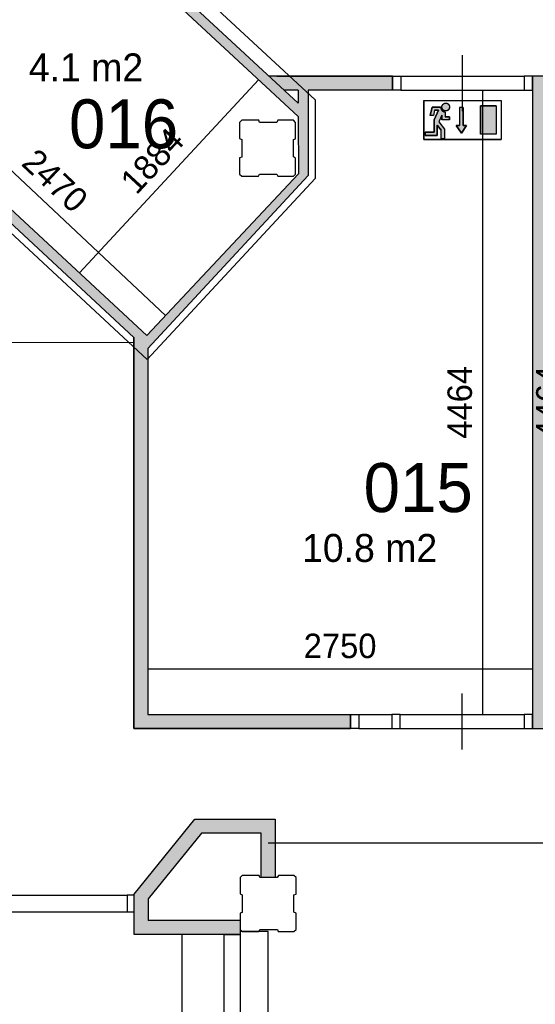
# Model space of a CAD drawing. Extents: x -1826 to 147704, y -44576 to 60962.
# Tile 22 of 75: x 128514 to 132201, y -27786 to -20746. Entities that reach past the tile are written whole.
import ezdxf

# ---------------------------------------------------------------- set-up
doc = ezdxf.new("R2010")
doc.units = 0
doc.header["$MEASUREMENT"] = 0
doc.header["$PDMODE"] = 35
doc.header["$PDSIZE"] = -0.5
doc.layers.get('0').update_dxf_attribs({"linetype": 'CONTINUOUS'})
doc.layers.get('DEFPOINTS').update_dxf_attribs({"linetype": 'CONTINUOUS'})
for name, color, linetype in [('AA$1A---_ARCEER', 252, 'CONTINUOUS'), ('AL21----_BUITENWAND', 252, 'CONTINUOUS'), ('AL22----_BINNENWAND', 252, 'CONTINUOUS'), ('AL31----_BUITENKOZIJN', 252, 'CONTINUOUS'), ('AL32----_BINNENKOZIJN', 252, 'CONTINUOUS'), ('AM$1A---_MAATVOERING', 252, 'CONTINUOUS'), ('Betonpalen', 252, 'CONTINUOUS'), ('Brandweer', 252, 'CONTINUOUS'), ('LAYER01', 252, 'CONTINUOUS'), ('M2', 252, 'CONTINUOUS'), ('OMPARTIMENTERING', 252, 'CONTINUOUS')]:
    doc.layers.add(name, color=color, linetype=linetype)
doc.styles.add('B-01', font='b-gbp')
doc.dimstyles.new('BBA_STAND', dxfattribs={"dimtxt": 175, "dimasz": 1, "dimexe": 1, "dimexo": 0.001, "dimgap": 75, "dimtad": 1, "dimdec": 0, "dimzin": 0, "dimdsep": 46, "dimtxsty": 'B-01', "dimblk": 'NONE', "dimblk1": 'PIJL1', "dimblk2": 'NONE', "dimcen": 1, "dimse1": 1, "dimse2": 1, "dimclrd": 256, "dimclre": 256, "dimclrt": 256, "dimadec": 4, "dimazin": 0, "dimtfac": 1, "dimtdec": 0, "dimtmove": 0, "dimatfit": 2, "dimldrblk": 'PIJL1', "dimfxl": 1, "dimtfillclr": 256, "dimtolj": 1, "dimtzin": 0, "dimarcsym": 0})

# ---------------------------------------------------------------- blocks, each defined once
blk = doc.blocks.new('*D91')
at = {"layer": 'AM$1A---_MAATVOERING', "lineweight": -2, "transparency": 16777216}
blk.add_line((141057.2, -26635.5), (130290.2, -26635.5), dxfattribs=at)
at = {"layer": 'DEFPOINTS', "color": 0, "transparency": 16777216}
for p in [(130290.2, -26635.5), (141057.2, -27504.5), (130290.2, -27591)]:
    blk.add_point(p, dxfattribs=at)
at = {"layer": 'AM$1A---_MAATVOERING', "transparency": 16777216, "insert": (135673.7, -26473), "char_height": 175, "attachment_point": 5, "style": 'B-01'}
blk.add_mtext('\\A1;10767', dxfattribs=at)
blk = doc.blocks.new('_None')
blk = doc.blocks.new('PIJL1')
at = {"color": 1, "linetype": 'ByBlock'}
blk.add_line((0, 82.6), (0, -82.6), dxfattribs=at)
blk.add_solid([(-100, 16.7), (-100, -16.7), (0, 0)], dxfattribs=at)
blk = doc.blocks.new('*D95')
at = {"layer": 'AM$1A---_MAATVOERING', "lineweight": -2, "transparency": 16777216}
blk.add_line((131824.3, -21250.3), (131824.3, -25714), dxfattribs=at)
at = {"layer": 'DEFPOINTS', "color": 0, "transparency": 16777216}
for p in [(131868.3, -21250.3), (131824.3, -25714), (131868.3, -25714)]:
    blk.add_point(p, dxfattribs=at)
at = {"layer": 'AM$1A---_MAATVOERING', "transparency": 16777216, "insert": (131661.8, -23482.1), "char_height": 175, "attachment_point": 5, "rotation": 90, "style": 'B-01'}
blk.add_mtext('\\A1;4464', dxfattribs=at)
blk = doc.blocks.new('*D96')
at = {"layer": 'AM$1A---_MAATVOERING', "lineweight": -2, "transparency": 16777216}
blk.add_line((129430.2, -25387.5), (132180.2, -25387.5), dxfattribs=at)
at = {"layer": 'DEFPOINTS', "color": 0, "transparency": 16777216}
for p in [(132180.2, -25387.5), (129430.2, -25474.5), (132180.2, -25474.5)]:
    blk.add_point(p, dxfattribs=at)
at = {"layer": 'AM$1A---_MAATVOERING', "transparency": 16777216, "insert": (130805.2, -25225), "char_height": 175, "attachment_point": 5, "style": 'B-01'}
blk.add_mtext('\\A1;2750', dxfattribs=at)
blk = doc.blocks.new('*D98')
at = {"layer": 'AM$1A---_MAATVOERING', "lineweight": -2, "transparency": 16777216}
blk.add_line((132458.3, -21250.5), (132458.3, -25714), dxfattribs=at)
at = {"layer": 'DEFPOINTS', "color": 0, "transparency": 16777216}
for p in [(132280.2, -21250.5), (132458.3, -25714), (132468.3, -25714)]:
    blk.add_point(p, dxfattribs=at)
at = {"layer": 'AM$1A---_MAATVOERING', "transparency": 16777216, "insert": (132295.8, -23482.2), "char_height": 175, "attachment_point": 5, "rotation": 90, "style": 'B-01'}
blk.add_mtext('\\A1;4464', dxfattribs=at)
blk = doc.blocks.new('*D99')
at = {"layer": 'AM$1A---_MAATVOERING', "lineweight": -2, "transparency": 16777216}
blk.add_line((128940.7, -22556.5), (130221.9, -21175.3), dxfattribs=at)
at = {"layer": 'DEFPOINTS', "color": 0, "transparency": 16777216}
for p in [(130221.9, -21175.3), (130337.6, -21282.6), (129056.4, -22663.8)]:
    blk.add_point(p, dxfattribs=at)
at = {"layer": 'AM$1A---_MAATVOERING', "transparency": 16777216, "insert": (129462.2, -21755.4), "char_height": 175, "attachment_point": 5, "rotation": 47.14973, "style": 'B-01'}
blk.add_mtext('\\A1;1884', dxfattribs=at)
blk = doc.blocks.new('*D100')
at = {"layer": 'AM$1A---_MAATVOERING', "lineweight": -2, "transparency": 16777216}
blk.add_line((127755.2, -21170.1), (129555.7, -22861.3), dxfattribs=at)
at = {"layer": 'DEFPOINTS', "color": 0, "transparency": 16777216}
for p in [(127624.9, -21308.8), (129555.7, -22861.3), (129425.4, -23000.1)]:
    blk.add_point(p, dxfattribs=at)
at = {"layer": 'AM$1A---_MAATVOERING', "transparency": 16777216, "insert": (128766.7, -21897.3), "char_height": 175, "attachment_point": 5, "rotation": 316.7929, "style": 'B-01'}
blk.add_mtext('\\A1;2470', dxfattribs=at)
blk = doc.blocks.new('*D101')
at = {"layer": 'AM$1A---_MAATVOERING', "lineweight": -2, "transparency": 16777216}
blk.add_line((123871.6, -22778.8), (130704.4, -18051), dxfattribs=at)
at = {"layer": 'DEFPOINTS', "color": 0, "transparency": 16777216}
for p in [(130704.4, -18051), (130790.2, -18174.9), (123957.3, -22902.7)]:
    blk.add_point(p, dxfattribs=at)
at = {"layer": 'AM$1A---_MAATVOERING', "transparency": 16777216, "insert": (127195.5, -20281.3), "char_height": 175, "attachment_point": 5, "rotation": 34.67995, "style": 'B-01'}
blk.add_mtext('\\A1;8309', dxfattribs=at)
blk = doc.blocks.new('*D102')
at = {"layer": 'AM$1A---_MAATVOERING', "lineweight": -2, "transparency": 16777216}
blk.add_line((129330.2, -23055.7), (123971.4, -23065.6), dxfattribs=at)
at = {"layer": 'DEFPOINTS', "color": 0, "transparency": 16777216}
for p in [(129330.2, -23018.5), (123971.4, -23028.3), (123971.4, -23065.6)]:
    blk.add_point(p, dxfattribs=at)
at = {"layer": 'AM$1A---_MAATVOERING', "transparency": 16777216, "insert": (126650.5, -22898.2), "char_height": 175, "attachment_point": 5, "rotation": 0.10561, "style": 'B-01'}
blk.add_mtext('\\A1;5359', dxfattribs=at)

msp = doc.modelspace()

# ---------------------------------------------------------------- hatches: boundary and pattern name
at = {"layer": 'AA$1A---_ARCEER'}
h = msp.add_hatch(color=256, dxfattribs=at)
h.paths.add_polyline_path([(139821.6, -21591.7), (139821.6, -20291.2), (139821.6, -18891.7), (139721.6, -18891.7), (139721.6, -20241.2), (136284.6, -20241.2), (136284.6, -18593.7), (136184.6, -18593.7), (136184.6, -21891.7), (136284.6, -21891.7), (136284.6, -20341.2), (139721.6, -20341.2), (139721.6, -21591.7)])
h.paths.add_polyline_path([(139721.6, -22991.7), (139821.6, -22991.7), (139821.6, -22891.7), (139721.6, -22891.7), (136284.6, -22891.7), (136184.6, -22891.7), (136184.6, -22941.7), (136184.6, -22991.7), (136284.6, -22991.7)])
h.paths.add_polyline_path([(139821.6, -25544.7), (139821.6, -24291.7), (139721.6, -24291.7), (139721.6, -25444.7), (136284.6, -25444.7), (136284.6, -23991.7), (136184.6, -23991.7), (136184.6, -25544.7)])
h.paths.add_polyline_path([(134880.6, -25812.7), (134880.6, -22888.7), (133933.6, -21959.7), (133863.6, -22030.7), (134780.6, -22930.7), (134780.6, -25712.7), (133579.6, -25712.7), (133579.6, -25812.7)])
h.paths.add_polyline_path([(132279.6, -25812.7), (132279.6, -21249.2), (133066.6, -21249.2), (133149.6, -21330.7), (133219.6, -21259.2), (133107.6, -21149.2), (132179.6, -21149.2), (132179.6, -21249.2), (132179.6, -25812.7)])
h = msp.add_hatch(color=256, dxfattribs=at)
h.paths.add_polyline_path([(130505.6, -21437.7), (130505.6, -21342.2), (129170.9, -20104.5), (129130.7, -20147.9), (129123.6, -20155.7)])
h.paths.add_polyline_path([(129329.6, -23017.2), (129421.7, -23002.1), (127608, -21319.4), (127591.6, -21332.2), (127590.8, -21331.1), (127575.7, -21341.5), (127551.4, -21367.7)])
for points in [[(131179.6, -21249.2), (131179.6, -21149.2), (130351.1, -21149.2), (130297.4, -21149.2), (130405.3, -21249.2), (130505.6, -21249.2), (130505.6, -21342.2), (130505.6, -21437.7), (130506.1, -21847.1), (129421.7, -23002.1), (129329.6, -23017.2), (129329.6, -25812.7), (130879.6, -25812.7), (130879.6, -25712.7), (129429.6, -25712.7), (129429.6, -23096.3), (130576.1, -21860.2), (130575.6, -21249.2)], [(130239.6, -26562.7), (130239.6, -26879.6), (130289.6, -26879.7), (130339.6, -26879.7), (130340.1, -26462.2), (129765.7, -26462.2), (129332.6, -26997), (129332.6, -27285.7), (130090.1, -27285.7), (130089.6, -27185.7), (129432.6, -27185.7), (129432.6, -27032.2), (129813.6, -26561.3)]]:
    msp.add_hatch(color=256, dxfattribs=at).paths.add_polyline_path(points)
at = {"layer": 'Brandweer'}
h = msp.add_hatch(color=256, dxfattribs=at)
h.paths.add_polyline_path([(131528.2, -21536), (131528.2, -21597.4), (131551.3, -21597.4), (131551.3, -21528.1), (131511.4, -21476.8), (131532.8, -21429.7), (131532.8, -21463.3), (131588.3, -21463.3), (131588.3, -21440.2), (131555.9, -21440.2), (131555.9, -21407.1), (131553.1, -21406.2), (131550.8, -21405.7), (131548, -21404.8), (131545.5, -21403.7), (131543.2, -21402.6), (131540.8, -21401.1), (131539.5, -21400.2), (131538.3, -21399.4), (131537.2, -21398.4), (131536, -21397.4), (131535.6, -21396.9), (131534, -21395.3), (131532.1, -21393.2), (131532.1, -21393.1), (131530.4, -21390.9), (131529.6, -21389.5), (131528.8, -21388.1), (131528.2, -21387), (131527.6, -21385.8), (131526.7, -21383.4), (131525.9, -21381.1), (131525.2, -21378.6), (131524.8, -21376), (131524.5, -21373.6), (131524.4, -21370.9), (131463.5, -21370.9), (131448.4, -21431), (131472.3, -21431), (131481.5, -21394), (131508.4, -21394), (131477.3, -21462.4), (131477.3, -21551.2), (131412.6, -21551.2), (131412.6, -21574.3), (131500.5, -21574.3), (131500.5, -21500.4)])
h.paths.add_polyline_path([(131553, -21397.6), (131553.2, -21397.6), (131559.1, -21398.6), (131559.2, -21398.6), (131565.8, -21398.1), (131565.9, -21398.1), (131570.1, -21396.9), (131570.3, -21396.8), (131574.5, -21394.8), (131574.7, -21394.7), (131577.4, -21392.9), (131577.5, -21392.8), (131581.8, -21388.7), (131581.8, -21388.7), (131584.7, -21384.5), (131584.9, -21384.2), (131586.4, -21381), (131586.4, -21380.8), (131587.9, -21375.4), (131588, -21375.2), (131588.3, -21371.8), (131588.3, -21371.6), (131588.1, -21367.6), (131588.1, -21367.4), (131586.8, -21361.9), (131586.7, -21361.7), (131584.9, -21357.6), (131584.8, -21357.4), (131582.6, -21354), (131582.4, -21353.8), (131579.5, -21350.6), (131579.4, -21350.5), (131577.4, -21348.8), (131577.2, -21348.7), (131574.7, -21347), (131574.5, -21346.9), (131572.6, -21345.9), (131572.5, -21345.8), (131568.5, -21344.3), (131568.4, -21344.3), (131562.3, -21343.2), (131562.2, -21343.2), (131554.9, -21343.7), (131554.8, -21343.7), (131549.3, -21345.5), (131549.1, -21345.6), (131545.4, -21347.6), (131545.3, -21347.7), (131541.7, -21350.6), (131541.5, -21350.7), (131539.3, -21353.1), (131539.2, -21353.2), (131536.6, -21357), (131536.5, -21357.1), (131534.2, -21362.1), (131534.2, -21362.2), (131533.1, -21366.8), (131532.9, -21369.5), (131532.9, -21369.6), (131533, -21374.1), (131533, -21374.3), (131533.5, -21376.8), (131533.5, -21377), (131534.8, -21381.1), (131534.8, -21381.2), (131536.3, -21384.4), (131536.4, -21384.5), (131539.1, -21388.4), (131542.3, -21391.8), (131542.5, -21391.9), (131545.5, -21394.2), (131545.7, -21394.3), (131548.8, -21396), (131548.9, -21396)])
h = msp.add_hatch(color=256, dxfattribs=at)
h.paths.add_polyline_path([(131810.3, -21565.1), (131810.3, -21361.6), (131921.2, -21361.6), (131921.2, -21565.1)])
h.paths.add_polyline_path([(131686.3, -21373.8), (131658.5, -21373.8), (131658.5, -21503.2), (131635.4, -21503.2), (131672.4, -21558.7), (131709.4, -21503.2), (131686.3, -21503.2)])
at = {"layer": 'OMPARTIMENTERING'}
h = msp.add_hatch(dxfattribs=at)
h.set_pattern_fill('ANSI31', color=256, scale=2000, angle=-90, style=0)
h.set_pattern_definition([(315, (85188.27, 172733.54), (176.7767, 176.7767), [])])
h.paths.add_polyline_path([(117433.2, -10475.5), (117140.8, -10543.4, -0.03024), (117379.2, -11937), (117329.2, -11942.5), (117342.2, -12061.5), (117391.8, -12057, -0.030216), (117445.9, -13468.6), (117745.5, -13475.4, -0.089822), (116890.2, -17666), (115915.2, -17276, 0.006367), (116015.4, -17015.9), (114290.8, -16325.9), (114290.8, -16466), (114290, -16466), (114290, -16939), (114337.8, -16845.6), (114387.3, -16942.3), (114290, -16942.3), (114289.9, -17802.3), (114337.8, -17708.7), (114387.3, -17805.5), (114289.9, -17805.5), (114289.8, -18717), (114337.8, -18623.3), (114387.3, -18720.1), (114289.8, -18720.1), (114289.8, -19555.4), (114337.8, -19461.5), (114387.3, -19558.2), (114289.8, -19558.2), (114289.7, -20818.6), (114503.5, -20818.6), (114503.5, -21118.6), (114289.7, -21118.6), (114289.6, -21200.5), (114997.2, -21200.5), (116505.2, -21200.5), (116565.2, -21200.5), (117524.4, -21200.5), (117584.2, -21200.5), (117679.1, -21268.9), (117679.6, -21268.7), (117698.4, -21325.5), (117984.5, -22189.7), (118003.2, -22246.4), (118279.3, -23080.4), (118279.6, -23080.3), (118298.4, -23137.1), (118298.4, -23137.1), (118595.8, -24036.2), (118614.6, -24093), (118884.9, -24910), (118884.7, -24910.1), (118903.5, -24966.8), (118903.6, -24966.8), (118903.5, -24966.4), (118903.4, -24966.5), (118903.4, -24966.5), (118903.5, -24966.4), (118903.6, -24966.8), (118903.5, -24966.8), (119201.3, -25865.4), (119220.1, -25922.1), (119503.3, -26777), (119524.2, -26840), (119532.9, -26866), (119690.3, -26866), (119690.3, -27001.1), (119696.2, -27016.5), (119738.2, -27000.5), (120204.1, -26819.2), (120185.3, -26771.3), (119909.1, -26878.7), (119807.6, -26617.8), (120329.5, -26414.8), (120431, -26675.7), (120185.3, -26771.3), (120204.1, -26819.2), (120670.2, -26638), (120712.2, -26621.5), (120730.1, -26668.1), (120734.2, -26666.5), (120741.2, -26685), (120816.5, -26655.8, 0.004141), (120824.8, -26677.4), (120842.9, -26717.9), (120895.2, -26694.5), (120894.6, -26693, -0.131052), (120777.7, -25980.9), (120735.2, -25977), (120753.2, -25852.5), (120794.9, -25860.4, -0.114227), (121048, -25281.8), (121014.2, -25256.5), (121093.2, -25159), (121125, -25187.3, -0.014671), (121181.4, -25127.5, -0.131407), (121807.6, -24765.7, -0.06576), (122171.2, -24717.7, -0.0254), (122313.2, -24724.9), (122318.2, -24682.5), (122442.3, -24700.5), (122434.2, -24742.6, -0.109208), (122989.4, -24981.6), (123014.2, -24947), (123113.2, -25025), (123085.3, -25057.3, -0.131256), (123492.4, -25654.4), (123533.7, -25640.3), (123502.2, -25558), (123531, -25547.3), (123567.2, -25639.5), (123618.2, -25619.5), (123589.5, -25544.8), (123589.2, -25545), (123575.2, -25507.5), (123668.2, -25471.5), (124143.2, -25286.5), (124236.2, -25250), (124290.9, -25228.9), (124028.5, -24435.5), (123871.1, -23031.2), (123410.8, -23162.5), (122008.6, -18925.4), (122302.2, -18860.4), (122463.8, -19348.7), (123802.7, -19088.4), (123525.6, -18459.4), (123800.2, -18338.5), (124001.6, -18793.5), (125755.7, -18276.8), (125222.3, -17549.9), (125464.2, -17372.5), (125758.5, -17773.5), (127393, -16870.9), (126711.4, -16273.6), (126909.2, -16048), (127283.3, -16375.8), (127748.1, -15966), (119790.2, -15966), (119790.2, -7566), (128261.2, -7566), (128075.6, -7129.7), (128332.5, -7020.5), (128551.7, -7535.9), (128290.2, -7647.1), (128290.2, -7794.6), (128667.7, -7794.6), (129208.1, -7648.2), (129208.1, -7648.2), (129266, -7632.5), (129972.8, -7441.4), (129972.8, -7417), (129672.8, -7417), (129672.8, -7117), (129936.4, -7117), (129431.8, -5943.8), (129070.7, -6142.2, -0.126272), (129143.9, -6123.4, -1), (129143.9, -6427.4, -0.77577), (129070.7, -6142.2), (128560.3, -6422.7), (128702.8, -6684.3), (128439.3, -6827.7), (128297.4, -6567.1), (128212.4, -6613.8), (128111.4, -6429.8), (128957.7, -5964.7), (127376.1, -4613.5), (127009.2, -4953), (126805.4, -4732.7), (127474.9, -4113.5), (125789.6, -3275.5), (125516.2, -3694), (125265, -3529.9), (125764.6, -2765.3), (123926, -2360.7), (123762.2, -2833), (123478.7, -2734.7), (123778.2, -1871.3), (121895.8, -1924.6), (121851.2, -2422.5), (121552.4, -2395.8), (121633.5, -1486.2), (119820.6, -1994.1), (119898.2, -2488), (119601.8, -2534.5), (119460.5, -1635.4), (117017.7, -2914.3), (117191.5, -3440.2), (116930.8, -3588), (116395.9, -1970.5), (116775, -1845.2), (115203.4, 2901.4), (114824.1, 2775.8), (114569.6, 3544.1), (114570.3, 3544.4), (114551.5, 3601), (114428.5, 3971.3), (114475.8, 3987), (114570.6, 4018.5), (114201.1, 5134), (114148.3, 5134), (114143.3, 5149), (114032.8, 5149), (114024.8, 5134), (113890.8, 5134), (113890.8, 5234), (112890.7, 5234), (112890.7, 5334), (109490.7, 5334), (109490.7, 5234), (108690.7, 5234), (108690.7, 4484), (108710.7, 4484), (108710.7, 4404), (108690.7, 4404), (108690.7, 2674), (108710.7, 2674), (108710.7, 2594), (108690.7, 2594), (108690.7, 864), (108710.7, 864), (108710.7, 784), (108690.7, 784), (108690.7, 119), (108756.8, 119), (108764.8, 134), (108890.8, 134), (108890.8, 2), (108875.8, -3), (108875.8, -128), (108890.8, -136), (108890.8, -266), (108762.8, -266), (108757.8, -251), (108690.7, -251), (108690.7, -915.6), (108710.7, -915.6), (108710.7, -995.6), (108690.7, -995.6), (108690.7, -2725.7), (108710.7, -2725.7), (108710.7, -2805.7), (108690.7, -2805.7), (108690.7, -4535.9), (108710.7, -4535.9), (108710.7, -4615.9), (108690.7, -4615.9), (108690.7, -5281), (108756.8, -5281), (108764.8, -5266), (108890.8, -5266), (108890.8, -5415.5), (112413.3, -5415.5), (112413.3, -5515.5), (113540.7, -5515.5, 0.006443), (113339.9, -5317.2), (114054, -4574.7), (113975.5, -4574.7), (113975.5, -4174.7), (114175.5, -4174.7), (114175.5, -4574.7), (114081.7, -4574.7, -0.078612), (116340.2, -7568.6, -0.123967), (116474.8, -7828.9, -0.058844)])

# ---------------------------------------------------------------- linework, layer by layer
at = {"layer": 'AL21----_BUITENWAND'}
for p, q in [((129676.2, -27916), (129676.2, -27287)), ((129976.2, -27287), (130090.2, -27287)), ((129976.2, -27916), (129976.2, -27287)), ((130290.2, -27266), (130090.2, -27266)), ((130090.2, -27287), (130090.2, -27996)), ((130290.2, -27916), (130290.2, -27266))]:
    msp.add_line(p, q, dxfattribs=at)
at = {"layer": 'AL22----_BINNENWAND'}
for p, q in [((130506.2, -21439), (130506.6, -21848.3)), ((129766.3, -26463.4), (130340.7, -26463.4)), ((130090.2, -27187), (129433.2, -27187)), ((130090.2, -27187), (130090.7, -27287))]:
    msp.add_line(p, q, dxfattribs=at)
for points in [[(129171.2, -20105.5), (130506.2, -21343.5)], [(129124.2, -20157), (130506.2, -21439)], [(131680.3, -21348.5), (131680.3, -21012)], [(131180.2, -21150.5), (130298.2, -21150.5)], [(130351.7, -21150.5), (131180.2, -21150.5)], [(131180.2, -21150.5), (131180.2, -21250.5)], [(131180.2, -21150.5), (131180.2, -21250.5)], [(133220.2, -21260.5), (133108.2, -21150.5), (132180.2, -21150.5)], [(132180.2, -21150.5), (132180.2, -21250.5)], [(132180.2, -21250.5), (132180.2, -21150.5)], [(130506.2, -21250.5), (130405.9, -21250.5)], [(130506.2, -21250.5), (130406.2, -21250.5)], [(130506.2, -21250.5), (130506.2, -21343.5)], [(130576.2, -21250.4), (130576.7, -21861.4)], [(131180.2, -21250.5), (130576.2, -21250.5)], [(132180.2, -21250.5), (132180.2, -25814)], [(130506.7, -21848.3), (129422.3, -23003.4), (127601.3, -21313.9)], [(129330.2, -23018.5), (127546.2, -21363.5)], [(130576.7, -21861.4), (129430.2, -23097.5)], [(129330.2, -23018.5), (129330.2, -25814), (130880.2, -25814)], [(129330.2, -25814), (129330.2, -23018.5)], [(129430.2, -23097.5), (129430.2, -25714)], [(129430.2, -23111.5), (129430.2, -25714), (130880.2, -25714)], [(129430.2, -25714), (130880.7, -25714)], [(130880.2, -25714), (130880.2, -25814)], [(130880.7, -25714), (130880.7, -25814)], [(130880.7, -25814), (129330.2, -25814)], [(132180.2, -25814), (132280.2, -25814)], [(129333.2, -26998.2), (129766.3, -26463.4)], [(130340.7, -26463.4), (130340.2, -26881)], [(130240.2, -26881), (130240.2, -26564), (129814.2, -26562.6), (129433.2, -27033.5), (129433.2, -27187)], [(130340.2, -26881), (130240.2, -26880.9)], [(130340.2, -26881), (130240.2, -26881)], [(130090.2, -27287), (129333.2, -27287), (129333.2, -26998.2)], [(130090.7, -27287), (129383.2, -27287)]]:
    msp.add_lwpolyline(points, dxfattribs=at)
at = {"layer": 'AL31----_BUITENKOZIJN'}
for p, q in [((125140.2, -27006), (129283.2, -27006)), ((129333.2, -27006), (129283.2, -27006)), ((129283.2, -27006), (129283.2, -27126)), ((129333.2, -27126), (129333.2, -27006)), ((125140.2, -27126), (129283.2, -27126)), ((129283.2, -27126), (129333.2, -27126))]:
    msp.add_line(p, q, dxfattribs=at)
at = {"layer": 'AL32----_BINNENKOZIJN'}
for points in [[(131680.2, -21400.5), (131680.2, -21200.5), (131680.2, -21000.5)], [(131240.2, -21150.5), (132120.4, -21150.5)], [(131240.2, -21250.5), (132120.4, -21250.2)], [(131678.2, -25964), (131678.2, -25764), (131678.2, -25564)], [(130939.9, -25714), (131175.2, -25714)], [(131234.9, -25714), (132120.4, -25714)], [(130939.9, -25813.7), (131175.2, -25813.7)], [(131234.9, -25813.7), (132120.4, -25813.7)]]:
    msp.add_lwpolyline(points, dxfattribs=at)
for points in [[(131180.2, -21150.5), (131240.2, -21150.5), (131240.2, -21250.5), (131180.2, -21250.5)], [(132180.2, -21150.5), (132120.4, -21150.5), (132120.4, -21250.2), (132180.2, -21250.2)], [(130880.2, -25714), (130939.9, -25714), (130939.9, -25813.7), (130880.2, -25813.7)], [(131234.9, -25714), (131175.2, -25714), (131175.2, -25813.7), (131234.9, -25813.7)], [(132180.2, -25714), (132120.4, -25714), (132120.4, -25813.7), (132180.2, -25813.7)]]:
    msp.add_lwpolyline(points, close=True, dxfattribs=at)
at = {"layer": 'Betonpalen'}
for points in [[(130102, -21466), (130087, -21481), (130087, -21596), (130102, -21604), (130102, -21729), (130087, -21734), (130087, -21851), (130102, -21866), (130221, -21866), (130229, -21851), (130354, -21851), (130359, -21866), (130472, -21866), (130487, -21851), (130487, -21736), (130472, -21728), (130472, -21603), (130487, -21598), (130487, -21481), (130472, -21466), (130361, -21466), (130353, -21481), (130228, -21481), (130223, -21466), (130102, -21466)], [(130102, -21466), (130087, -21481), (130087, -21596), (130102, -21604), (130102, -21729), (130087, -21734), (130087, -21851), (130102, -21866), (130221, -21866), (130229, -21851), (130354, -21851), (130359, -21866), (130472, -21866), (130487, -21851), (130487, -21736), (130472, -21728), (130472, -21603), (130487, -21598), (130487, -21481), (130472, -21466), (130361, -21466), (130353, -21481), (130228, -21481), (130223, -21466), (130102, -21466)], [(130105.3, -26866), (130090.3, -26881), (130090.3, -26996), (130105.3, -27004), (130105.3, -27129), (130090.3, -27134), (130090.3, -27251), (130105.3, -27266), (130224.3, -27266), (130232.3, -27251), (130357.3, -27251), (130362.3, -27266), (130475.3, -27266), (130490.3, -27251), (130490.3, -27136), (130475.3, -27128), (130475.3, -27003), (130490.3, -26998), (130490.3, -26881), (130475.3, -26866), (130364.3, -26866), (130356.3, -26881), (130231.3, -26881), (130226.3, -26866), (130105.3, -26866)]]:
    msp.add_lwpolyline(points, dxfattribs=at)
at = {"layer": 'Brandweer'}
for p, q in [((131403.3, -21324.6), (131958.2, -21324.6)), ((131403.3, -21324.6), (131403.3, -21602.1)), ((131958.2, -21324.6), (131958.2, -21602.1)), ((131463.5, -21370.9), (131448.4, -21431)), ((131524.4, -21370.9), (131463.5, -21370.9)), ((131481.5, -21394), (131472.3, -21431)), ((131508.4, -21394), (131477.3, -21462.4)), ((131481.5, -21394), (131508.4, -21394)), ((131658.5, -21373.8), (131658.5, -21503.2)), ((131686.3, -21373.8), (131686.3, -21503.2)), ((131921.2, -21361.6), (131810.3, -21361.6)), ((131810.3, -21361.6), (131810.3, -21565.1)), ((131921.2, -21361.6), (131921.2, -21565.1)), ((131472.3, -21431), (131448.4, -21431)), ((131477.3, -21462.4), (131477.3, -21551.2)), ((131532.8, -21429.7), (131511.4, -21476.8)), ((131532.8, -21429.7), (131532.8, -21463.3)), ((131588.3, -21463.3), (131532.8, -21463.3)), ((131555.9, -21406.7), (131555.9, -21440.2)), ((131588.3, -21440.2), (131555.9, -21440.2)), ((131588.3, -21463.3), (131588.3, -21440.2)), ((131500.5, -21500.4), (131528.2, -21536)), ((131500.5, -21574.3), (131500.5, -21500.4)), ((131511.3, -21476.7), (131551.3, -21528.1)), ((131528.2, -21597.4), (131528.2, -21536)), ((131551.3, -21528.1), (131551.3, -21597.4)), ((131635.4, -21503.2), (131658.5, -21503.2)), ((131672.4, -21558.7), (131635.4, -21503.2)), ((131709.4, -21503.2), (131672.4, -21558.7)), ((131686.3, -21503.2), (131709.4, -21503.2)), ((131403.3, -21602.1), (131958.2, -21602.1)), ((131477.3, -21551.2), (131412.6, -21551.2)), ((131412.6, -21551.2), (131412.6, -21574.3)), ((131412.6, -21574.3), (131500.5, -21574.3)), ((131551.3, -21597.4), (131528.2, -21597.4)), ((131921.2, -21565.1), (131810.3, -21565.1))]:
    msp.add_line(p, q, dxfattribs=at)
for points in [[(131403.3, -21602.1), (131403.3, -21324.6), (131958.2, -21324.6), (131958.2, -21602.1), (131403.3, -21602.1)], [(131412.6, -21574.3), (131412.6, -21551.2), (131477.3, -21551.2), (131477.3, -21462.4), (131508.4, -21394), (131481.5, -21394), (131472.3, -21431), (131448.4, -21431), (131463.5, -21370.9), (131524.4, -21370.9), (131524.9, -21376.7), (131525.4, -21379.2), (131526.1, -21381.7), (131527.1, -21384.5), (131528.8, -21388), (131530.4, -21390.7), (131531.7, -21392.6), (131533.6, -21394.9), (131535.4, -21396.8), (131538.2, -21399.2), (131541, -21401.2), (131544, -21403), (131546.9, -21404.3), (131551, -21405.7), (131554, -21406.4), (131555.9, -21407.1), (131555.9, -21440.2), (131588.3, -21440.2), (131588.3, -21463.3), (131532.8, -21463.3), (131532.8, -21429.7), (131511.4, -21476.8), (131551.3, -21528.1), (131551.3, -21597.4), (131528.2, -21597.4), (131528.2, -21536), (131500.5, -21500.4), (131500.5, -21574.3), (131412.6, -21574.3)], [(131524.4, -21370.9), (131524.5, -21371.3), (131524.5, -21371.7), (131524.5, -21372.1), (131524.5, -21372.5), (131524.5, -21372.9), (131524.5, -21373.3), (131524.6, -21373.7), (131524.6, -21374.1), (131524.6, -21374.5), (131524.7, -21374.9), (131524.7, -21375.3), (131524.8, -21375.7), (131524.8, -21376.1), (131524.9, -21376.5), (131525, -21376.9), (131525, -21377.3), (131525.1, -21377.7), (131525.2, -21378.1), (131525.3, -21378.5), (131525.4, -21378.9), (131525.5, -21379.3), (131525.6, -21379.7), (131525.7, -21380.1), (131525.8, -21380.5), (131525.9, -21380.9), (131526, -21381.3), (131526.1, -21381.7), (131526.2, -21382.1), (131526.4, -21382.5), (131526.5, -21382.8), (131526.6, -21383.2), (131526.8, -21383.6), (131526.9, -21384), (131527.1, -21384.4), (131527.2, -21384.7), (131527.4, -21385.1), (131527.5, -21385.5), (131527.7, -21385.9), (131527.9, -21386.2), (131528.1, -21386.6), (131528.2, -21387), (131528.4, -21387.3), (131528.6, -21387.7), (131528.8, -21388), (131529, -21388.4), (131529.2, -21388.8), (131529.4, -21389.1), (131529.6, -21389.5), (131529.8, -21389.8), (131530, -21390.2), (131530.2, -21390.5), (131530.5, -21390.8), (131530.7, -21391.2), (131530.9, -21391.5), (131531.2, -21391.8), (131531.4, -21392.2), (131531.6, -21392.5), (131531.9, -21392.8), (131532.1, -21393.1), (131532.4, -21393.5), (131532.6, -21393.8), (131532.9, -21394.1), (131533.2, -21394.4), (131533.4, -21394.7), (131533.7, -21395), (131534, -21395.3), (131534.3, -21395.6), (131534.5, -21395.9), (131534.8, -21396.2), (131535.1, -21396.5), (131535.4, -21396.8), (131535.7, -21397.1), (131536, -21397.3), (131536.3, -21397.6), (131536.6, -21397.9), (131536.9, -21398.2), (131537.2, -21398.4), (131537.5, -21398.7), (131537.8, -21398.9), (131538.2, -21399.2), (131538.5, -21399.4), (131538.8, -21399.7), (131539.1, -21399.9), (131539.5, -21400.2), (131539.8, -21400.4), (131540.1, -21400.6), (131540.5, -21400.9), (131540.8, -21401.1), (131541.1, -21401.3), (131541.5, -21401.5), (131541.8, -21401.7), (131542.2, -21402), (131542.5, -21402.2), (131542.9, -21402.4), (131543.2, -21402.6), (131543.6, -21402.7), (131544, -21402.9), (131544.3, -21403.1), (131544.7, -21403.3), (131545.1, -21403.5), (131545.4, -21403.7), (131545.8, -21403.8), (131546.2, -21404), (131546.5, -21404.1), (131546.9, -21404.3), (131547.3, -21404.5), (131547.7, -21404.6), (131548.1, -21404.7), (131548.4, -21404.9), (131548.8, -21405), (131549.2, -21405.1), (131549.6, -21405.3), (131550, -21405.4), (131550.4, -21405.5), (131550.8, -21405.6), (131551.2, -21405.7), (131551.5, -21405.8), (131551.9, -21405.9), (131552.3, -21406), (131552.7, -21406.1), (131553.1, -21406.2), (131553.5, -21406.3), (131553.9, -21406.4), (131554.3, -21406.4), (131554.7, -21406.5), (131555.1, -21406.6), (131555.5, -21406.6), (131555.9, -21406.7)], [(131580.2, -21351.2), (131581.1, -21352.2), (131582, -21353.3), (131582.8, -21354.3), (131583.6, -21355.5), (131584.4, -21356.6), (131585, -21357.8), (131585.6, -21359), (131586.2, -21360.2), (131586.7, -21361.5), (131587.1, -21362.8), (131587.5, -21364.1), (131587.8, -21365.5), (131588, -21366.8), (131588.2, -21368.1), (131588.3, -21369.5), (131588.3, -21370.9), (131588.3, -21372.2), (131588.2, -21373.6), (131588, -21374.9), (131587.8, -21376.3), (131587.5, -21377.6), (131587.1, -21378.9), (131586.7, -21380.2), (131586.2, -21381.5), (131585.6, -21382.7), (131585, -21383.9), (131584.4, -21385.1), (131583.6, -21386.3), (131582.8, -21387.4), (131582, -21388.5), (131581.1, -21389.5), (131580.2, -21390.5), (131579.2, -21391.4), (131578.2, -21392.3), (131577.1, -21393.2), (131576, -21393.9), (131574.8, -21394.7), (131573.6, -21395.3), (131572.4, -21395.9), (131571.2, -21396.5), (131569.9, -21397), (131568.6, -21397.4), (131567.3, -21397.8), (131566, -21398.1), (131564.6, -21398.3), (131563.3, -21398.5), (131561.9, -21398.6), (131560.6, -21398.6), (131559.2, -21398.6), (131557.8, -21398.5), (131556.5, -21398.3), (131555.1, -21398.1), (131553.8, -21397.8), (131552.5, -21397.4), (131551.2, -21397), (131549.9, -21396.5), (131548.7, -21395.9), (131547.5, -21395.3), (131546.3, -21394.7), (131545.1, -21393.9), (131544, -21393.2), (131543, -21392.3), (131541.9, -21391.4), (131540.9, -21390.5), (131540, -21389.5), (131539.1, -21388.5), (131538.3, -21387.4), (131537.5, -21386.3), (131536.8, -21385.1), (131536.1, -21383.9), (131535.5, -21382.7), (131534.9, -21381.5), (131534.4, -21380.2), (131534, -21378.9), (131533.7, -21377.6), (131533.3, -21376.3), (131533.1, -21374.9), (131532.9, -21373.6), (131532.9, -21372.2), (131532.8, -21370.9), (131532.9, -21369.5), (131532.9, -21368.1), (131533.1, -21366.8), (131533.3, -21365.5), (131533.7, -21364.1), (131534, -21362.8), (131534.4, -21361.5), (131534.9, -21360.2), (131535.5, -21359), (131536.1, -21357.8), (131536.8, -21356.6), (131537.5, -21355.5), (131538.3, -21354.3), (131539.1, -21353.3), (131540, -21352.2), (131540.9, -21351.2), (131541.9, -21350.3), (131543, -21349.4), (131544, -21348.6), (131545.1, -21347.8), (131546.3, -21347.1), (131547.5, -21346.4), (131548.7, -21345.8), (131549.9, -21345.2), (131551.2, -21344.7), (131552.5, -21344.3), (131553.8, -21344), (131555.2, -21343.7), (131556.5, -21343.4), (131557.8, -21343.3), (131559.2, -21343.2), (131560.6, -21343.1), (131561.9, -21343.2), (131563.3, -21343.3), (131564.6, -21343.4), (131566, -21343.7), (131567.3, -21344), (131568.6, -21344.3), (131569.9, -21344.7), (131571.2, -21345.2), (131572.4, -21345.8), (131573.6, -21346.4), (131574.8, -21347.1), (131576, -21347.8), (131577.1, -21348.6), (131578.2, -21349.4), (131579.2, -21350.3), (131580.2, -21351.2)], [(131533.1, -21366.8), (131534.2, -21362.2), (131536.5, -21357), (131539.2, -21353.1), (131541.6, -21350.6), (131545.3, -21347.7), (131549.2, -21345.5), (131554.9, -21343.7), (131562.2, -21343.2), (131568.4, -21344.3), (131572.5, -21345.8), (131574.7, -21347), (131577.3, -21348.7), (131579.4, -21350.5), (131582.5, -21353.9), (131584.9, -21357.5), (131586.8, -21361.8), (131588.1, -21367.5), (131588.3, -21371.7), (131588, -21375.3), (131586.4, -21380.9), (131584.8, -21384.4), (131581.8, -21388.7), (131577.4, -21392.9), (131574.6, -21394.8), (131570.2, -21396.9), (131565.9, -21398.1), (131559.2, -21398.6), (131553.1, -21397.6), (131548.9, -21396), (131545.6, -21394.2), (131542.4, -21391.8), (131539.1, -21388.4), (131536.4, -21384.5), (131534.8, -21381.2), (131533.5, -21376.9), (131533, -21374.2), (131532.9, -21369.5), (131533.1, -21366.8)], [(131686.3, -21373.8), (131658.5, -21373.8), (131658.5, -21503.2), (131635.4, -21503.2), (131672.4, -21558.7), (131709.4, -21503.2), (131686.3, -21503.2), (131686.3, -21373.8)], [(131810.3, -21565.1), (131810.3, -21361.6), (131921.2, -21361.6), (131921.2, -21565.1), (131810.3, -21565.1)]]:
    msp.add_lwpolyline(points, dxfattribs=at)
msp.add_lwpolyline([(131524.4, -21370.9), (131525.1, -21377.5), (131528.5, -21387.5), (131532, -21393), (131535.5, -21396.9), (131541.7, -21401.6), (131548.1, -21404.7), (131552.9, -21406.2), (131555.9, -21407.1), (131555.9, -21440.2), (131588.3, -21440.2), (131588.3, -21463.3), (131532.8, -21463.3), (131532.8, -21429.7), (131511.4, -21476.8), (131551.3, -21528.1), (131551.3, -21597.4), (131528.2, -21597.4), (131528.2, -21536), (131500.5, -21500.4), (131500.5, -21574.3), (131412.6, -21574.3), (131412.6, -21551.2), (131477.3, -21551.2), (131477.3, -21462.4), (131508.4, -21394), (131481.5, -21394), (131472.3, -21431), (131448.4, -21431), (131463.5, -21370.9)], close=True, dxfattribs=at)
at = {"layer": 'OMPARTIMENTERING', "ltscale": 800}
msp.add_lwpolyline([(130990.2, -15875.7), (130990.2, -18161.4), (130600.9, -18665.1), (129266.9, -20057.9), (130626.2, -21318.4), (130626.7, -21881), (129426, -23175.6), (127528.6, -21415.4), (125874.1, -22339.5)], dxfattribs=at)

# ---------------------------------------------------------------- texts
at = {"layer": 'LAYER01', "style": 'B-01'}
for s, p in [('016', (128866.2, -21666)), ('015', (130973.2, -24267))]:
    msp.add_text(s, height=350, rotation=0, dxfattribs=at).set_placement(p)
at = {"layer": 'M2', "char_height": 200, "width": 1805, "attachment_point": 1, "rotation": 360, "style": 'B-01'}
for s, insert in [('4.1 m2', (128579.3, -20987.5)), ('10.8 m2', (130533.3, -24423.5))]:
    msp.add_mtext(s, dxfattribs=dict(at, insert=insert))

# ---------------------------------------------------------------- dimensions: what is measured, and where the dimension line sits
at = {"layer": 'AM$1A---_MAATVOERING'}
for p1, p2, distance, picture, middle in [((123957.3, -22902.7), (130790.2, -18174.9), 150.7, '*D101', (127195.5, -20281.3)), ((127624.9, -21308.8), (129425.4, -23000.1), 190.3, '*D100', (128766.7, -21897.3)), ((129056.4, -22663.8), (130337.6, -21282.6), 157.8, '*D99', (129462.2, -21755.4)), ((129330.2, -23018.5), (123971.4, -23028.3), 37.3, '*D102', (126650.5, -22898.2))]:
    dim = msp.add_aligned_dim(p1=p1, p2=p2, distance=distance, dimstyle='BBA_STAND', dxfattribs=at)
    dim.commit()
    dim.dimension.update_dxf_attribs({"geometry": picture, "text_midpoint": middle})
for base, p1, p2, angle, picture, middle in [((131824.3, -25714), (131868.3, -21250.3), (131868.3, -25714), 270, '*D95', (131661.8, -23482.1)), ((132458.2704509, -25713.963821), (132280.1626238, -21250.4638195), (132468.2704509, -25713.963821), 269.9999995, '*D98', (132295.7704509, -23482.2138203)), ((132180.2, -25387.5), (129430.2, -25474.5), (132180.2, -25474.5), 360, '*D96', (130805.2, -25225))]:
    dim = msp.add_linear_dim(base=base, p1=p1, p2=p2, angle=angle, dimstyle='BBA_STAND', dxfattribs=at)
    dim.commit()
    dim.dimension.update_dxf_attribs({"geometry": picture, "text_midpoint": middle})
dim = msp.add_linear_dim(base=(130290.2, -26635.5), p1=(141057.2, -27504.5), p2=(130290.2, -27591), angle=360, dimstyle='BBA_STAND', override={"dimtmove": 1}, dxfattribs=at)
dim.commit()
dim.dimension.update_dxf_attribs({"geometry": '*D91', "text_midpoint": (135673.7, -26473)})

doc.saveas('drawing.dxf')
